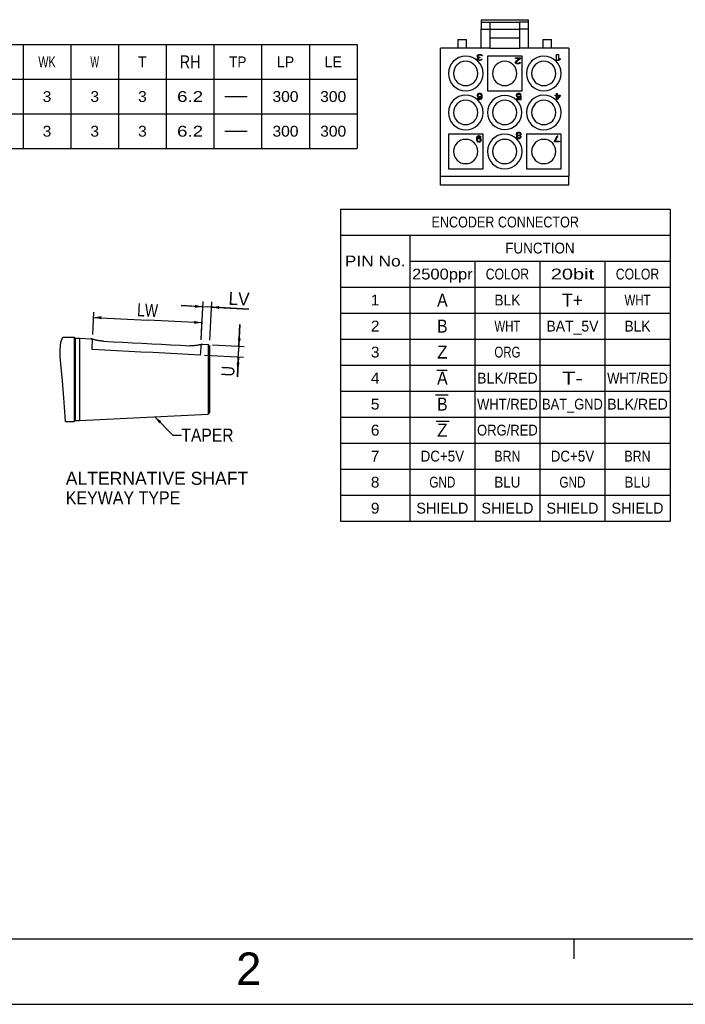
# Model space of a CAD drawing. Extents: x -54 to 576, y -100 to 345.
# Tile 2 of 18: x 133 to 287, y -100 to 127. Entities that reach past the tile are written whole.
import ezdxf
from ezdxf.enums import TextEntityAlignment as Align

# ---------------------------------------------------------------- set-up
doc = ezdxf.new("R2010")
doc.units = 0
doc.header["$LTSCALE"] = 23.1
doc.header["$MEASUREMENT"] = 0
doc.linetypes.add('PHANTOM', pattern=[0.8, 0.45, -0.05, 0.1, -0.05, 0.1, -0.05])
doc.layers.get('0').update_dxf_attribs({"linetype": 'CONTINUOUS'})
doc.layers.add('8_ALL_NOTES_BALLOONS_SYMBOLS_GT', color=7, linetype='CONTINUOUS')
doc.layers.add('DRAWING FRAME', color=1, linetype='CONTINUOUS')
doc.styles.add('ARIAL', font='ARIAL.TTF')
doc.styles.add('TEXTSTYLE_0', font='txt', dxfattribs={"width": 0.8})
doc.dimstyles.new('DIMSTYLE_1', dxfattribs={"dimtxt": 3, "dimasz": 0.18, "dimexe": 0.18, "dimexo": 0.0625, "dimgap": 0.09, "dimtad": 0, "dimtih": 1, "dimtoh": 1, "dimdec": 4, "dimzin": 0, "dimdsep": 46, "dimtxsty": 'Standard', "dimcen": 0.09, "dimadec": 0, "dimazin": 0, "dimtp": 1e-05, "dimtm": 1e-05, "dimtfac": 1, "dimtdec": 4, "dimtofl": 0, "dimtmove": 0, "dimatfit": 0, "dimfxl": 0, "dimtolj": 1, "dimtzin": 0, "dimarcsym": 0})

# ---------------------------------------------------------------- blocks, each defined once
blk = doc.blocks.new('*D12')
at = {"color": 7, "linetype": 'Continuous'}
for p, q in [((150.36, 54.14), (150.62, 59.29)), ((150.56, 58.09), (163.04, 57.47)), ((175.53, 56.85), (163.04, 57.47)), ((175.33, 52.89), (175.59, 58.04))]:
    blk.add_line(p, q, dxfattribs=at)
for points in [[(152.37, 58.35), (150.56, 58.09), (152.34, 57.65)], [(173.71, 56.59), (175.53, 56.85), (173.75, 57.28)]]:
    blk.add_solid(points, dxfattribs=at)
at = {"color": 7, "linetype": 'Continuous', "style": 'TEXTSTYLE_0', "width": 0.8}
blk.add_text('LW', height=3, rotation=357.1376, dxfattribs=at).set_placement((160.52, 58.35), (165.31, 58.11), align=Align.FIT)
blk = doc.blocks.new('*D13')
at = {"color": 7, "linetype": 'Continuous'}
for p, q in [((175.33, 52.89), (175.77, 61.74)), ((177.33, 52.79), (177.77, 61.64)), ((175.71, 60.54), (170.72, 60.79)), ((170.72, 60.79), (176.71, 60.49)), ((186.36, 60.01), (176.71, 60.49)), ((177.71, 60.44), (186.36, 60.01))]:
    blk.add_line(p, q, dxfattribs=at)
for points in [[(173.9, 60.28), (175.71, 60.54), (173.93, 60.98)], [(179.53, 60.7), (177.71, 60.44), (179.49, 60)]]:
    blk.add_solid(points, dxfattribs=at)
at = {"color": 7, "linetype": 'Continuous', "style": 'TEXTSTYLE_0', "width": 0.8}
blk.add_text('LV', height=3, rotation=357.1376, dxfattribs=at).set_placement((181.6, 61), (186.4, 60.76), align=Align.FIT)
blk = doc.blocks.new('*D14')
at = {"color": 7, "linetype": 'Continuous'}
for p, q in [((184.3, 56.45), (183.99, 50.21)), ((184.05, 51.46), (184.3, 56.45)), ((177.98, 51.76), (185.25, 51.4)), ((183.7, 44.35), (183.99, 50.21)), ((176.15, 49.35), (185.12, 48.9)), ((183.93, 48.96), (183.7, 44.35))]:
    blk.add_line(p, q, dxfattribs=at)
for points in [[(183.79, 53.27), (184.05, 51.46), (184.49, 53.24)], [(184.19, 47.14), (183.93, 48.96), (183.49, 47.18)]]:
    blk.add_solid(points, dxfattribs=at)
at = {"color": 7, "linetype": 'Continuous', "style": 'TEXTSTYLE_0', "width": 1.2}
blk.add_text('U', height=3, rotation=87.1376, dxfattribs=at).set_placement((182.95, 44.39), (183.07, 46.79), align=Align.FIT)

msp = doc.modelspace()

# ---------------------------------------------------------------- linework, layer by layer
at = {"color": 7, "linetype": 'Continuous'}
for p, q in [((239.95317, 126.74825), (239.95317, 126.14825)), ((239.95317, 126.74825), (250.75317, 126.74825)), ((239.95317, 126.14825), (239.95317, 124.54825)), ((239.95317, 126.14825), (241.95317, 126.14825)), ((241.95317, 126.14825), (241.95317, 124.54825)), ((241.95317, 126.14825), (248.75317, 126.14825)), ((248.75317, 126.14825), (248.75317, 124.54825)), ((250.75317, 126.14825), (248.75317, 126.14825)), ((250.75317, 126.74825), (250.75317, 126.14825)), ((250.75317, 126.14825), (250.75317, 124.54825)), ((239.95317, 120.14825), (239.95317, 124.54825)), ((239.95317, 124.54825), (241.95317, 124.54825)), ((241.95317, 124.54825), (241.95317, 122.54825)), ((241.95317, 124.54825), (248.75317, 124.54825)), ((250.75317, 124.54825), (248.75317, 124.54825)), ((248.75317, 124.54825), (248.75317, 122.54825)), ((250.75317, 124.54825), (250.75317, 120.14825)), ((14.29298, 121.02442), (211.29298, 121.02442)), ((134.29298, 121.02442), (134.29298, 97.02442)), ((145.29298, 121.02442), (145.29298, 97.02442)), ((156.29298, 121.02442), (156.29298, 97.02442)), ((167.29298, 121.02442), (167.29298, 97.02442)), ((178.29298, 121.02442), (178.29298, 97.02442)), ((189.29298, 121.02442), (189.29298, 97.02442)), ((200.29298, 121.02442), (200.29298, 97.02442)), ((211.29298, 121.02442), (211.29298, 97.02442)), ((234.55317, 122.14825), (236.55317, 122.14825)), ((234.55317, 122.14825), (234.55317, 120.14825)), ((236.55317, 120.14825), (236.55317, 122.14825)), ((241.95317, 122.54825), (241.95317, 120.14825)), ((241.95317, 122.54825), (248.75317, 122.54825)), ((248.75317, 122.54825), (248.75317, 120.14825)), ((254.15317, 122.14825), (256.15317, 122.14825)), ((254.15317, 122.14825), (254.15317, 120.14825)), ((256.15317, 120.14825), (256.15317, 122.14825)), ((241.95317, 120.14825), (230.55317, 120.14825)), ((230.55317, 90.54825), (230.55317, 120.14825)), ((239.00771, 118.42059), (239.03953, 118.50996)), ((239.00771, 118.30145), (239.00771, 118.42059)), ((239.03953, 118.1823), (239.00771, 118.30145)), ((239.03953, 118.50996), (239.10317, 118.59932)), ((239.10317, 118.09293), (239.03953, 118.1823)), ((239.10317, 118.59932), (239.19862, 118.65889)), ((239.19862, 118.48017), (239.1668, 118.42059)), ((239.1668, 118.42059), (239.1668, 118.30145)), ((239.1668, 118.30145), (239.23044, 118.1823)), ((239.19862, 118.65889), (239.32589, 118.71847)), ((239.26226, 118.53974), (239.19862, 118.48017)), ((239.23044, 118.1823), (239.32589, 118.12272)), ((239.32589, 118.56953), (239.26226, 118.53974)), ((239.32589, 118.71847), (239.45317, 118.74825)), ((239.48498, 118.59932), (239.32589, 118.56953)), ((239.32589, 118.12272), (239.5168, 118.09293)), ((239.45317, 118.74825), (239.70771, 118.74825)), ((239.67589, 118.59932), (239.48498, 118.59932)), ((239.83498, 118.56953), (239.67589, 118.59932)), ((239.70771, 118.74825), (239.83498, 118.71847)), ((239.83498, 118.71847), (239.96226, 118.65889)), ((239.89862, 118.53974), (239.83498, 118.56953)), ((239.96226, 118.48017), (239.89862, 118.53974)), ((239.96226, 118.65889), (240.05771, 118.59932)), ((239.99407, 118.42059), (239.96226, 118.48017)), ((240.15317, 118.42059), (239.99407, 118.42059)), ((240.05771, 118.59932), (240.12135, 118.50996)), ((240.12135, 118.50996), (240.15317, 118.42059)), ((249.35317, 118.34825), (241.35317, 118.34825)), ((241.35317, 118.34825), (241.35317, 110.34825)), ((241.95317, 120.14825), (248.75317, 120.14825)), ((260.15317, 120.14825), (248.75317, 120.14825)), ((249.35317, 110.34825), (249.35317, 118.34825)), ((257.31317, 117.34825), (257.31317, 118.74825)), ((257.31317, 118.74825), (257.73317, 118.74825)), ((257.73317, 118.74825), (257.73317, 117.58655)), ((260.15317, 120.14825), (260.15317, 90.54825)), ((239.03953, 117.73549), (239.07135, 117.85464)), ((239.03953, 117.67591), (239.03953, 117.73549)), ((239.07135, 117.55676), (239.03953, 117.67591)), ((239.07135, 117.85464), (239.13498, 117.944)), ((239.19862, 117.43762), (239.07135, 117.55676)), ((239.26226, 118.03336), (239.10317, 118.09293)), ((239.13498, 117.944), (239.26226, 118.03336)), ((239.26226, 117.85464), (239.19862, 117.73549)), ((239.19862, 117.73549), (239.19862, 117.67591)), ((239.19862, 117.67591), (239.26226, 117.58655)), ((239.32589, 117.37804), (239.19862, 117.43762)), ((239.32589, 117.91421), (239.26226, 117.85464)), ((239.26226, 117.58655), (239.35771, 117.52698)), ((239.5168, 117.97379), (239.32589, 117.91421)), ((239.54862, 117.34825), (239.32589, 117.37804)), ((239.35771, 117.52698), (239.5168, 117.49719)), ((239.5168, 118.09293), (239.64407, 118.09293)), ((239.64407, 117.97379), (239.5168, 117.97379)), ((239.5168, 117.49719), (239.64407, 117.49719)), ((239.61226, 117.34825), (239.54862, 117.34825)), ((239.83498, 117.37804), (239.61226, 117.34825)), ((239.64407, 118.09293), (239.64407, 117.97379)), ((239.64407, 117.49719), (239.80317, 117.52698)), ((239.80317, 117.52698), (239.89862, 117.58655)), ((239.96226, 117.43762), (239.83498, 117.37804)), ((239.89862, 117.58655), (239.96226, 117.67591)), ((239.96226, 117.67591), (240.12135, 117.67591)), ((240.08953, 117.55676), (239.96226, 117.43762)), ((240.12135, 117.67591), (240.08953, 117.55676)), ((247.80771, 117.94825), (248.95317, 117.94825)), ((247.80771, 117.79932), (247.80771, 117.94825)), ((248.69862, 117.79932), (247.80771, 117.79932)), ((247.80771, 116.93549), (247.83953, 117.05464)), ((247.80771, 116.87591), (247.80771, 116.93549)), ((247.83953, 116.75676), (247.80771, 116.87591)), ((247.83953, 117.05464), (247.90317, 117.144)), ((247.9668, 116.63762), (247.83953, 116.75676)), ((247.90317, 117.144), (248.69862, 117.79932)), ((248.09407, 116.57804), (247.9668, 116.63762)), ((248.06226, 117.05464), (247.99862, 116.93549)), ((247.99862, 116.93549), (247.99862, 116.87591)), ((247.99862, 116.87591), (248.06226, 116.78655)), ((248.95317, 117.79932), (248.06226, 117.05464)), ((248.06226, 116.78655), (248.15771, 116.72698)), ((248.28498, 116.54825), (248.09407, 116.57804)), ((248.15771, 116.72698), (248.3168, 116.69719)), ((248.41226, 116.54825), (248.28498, 116.54825)), ((248.3168, 116.69719), (248.44407, 116.69719)), ((248.63498, 116.57804), (248.41226, 116.54825)), ((248.44407, 116.69719), (248.60317, 116.72698)), ((248.60317, 116.72698), (248.69862, 116.78655)), ((248.76226, 116.63762), (248.63498, 116.57804)), ((248.69862, 116.78655), (248.76226, 116.87591)), ((248.76226, 116.87591), (248.92135, 116.87591)), ((248.88953, 116.75676), (248.76226, 116.63762)), ((248.92135, 116.87591), (248.88953, 116.75676)), ((248.95317, 117.94825), (248.95317, 117.79932)), ((257.73317, 117.34825), (257.31317, 117.34825)), ((257.73317, 117.58655), (258.15317, 117.79506)), ((258.15317, 117.55676), (257.73317, 117.34825)), ((258.15317, 117.79506), (258.15317, 117.55676)), ((14.29298, 113.02442), (211.29298, 113.02442)), ((180.77215, 109.02442), (185.98048, 109.02442)), ((239.07135, 109.50996), (239.00771, 109.36102)), ((239.00771, 109.36102), (239.00771, 109.21208)), ((239.00771, 109.21208), (239.07135, 109.06315)), ((239.1668, 109.6291), (239.07135, 109.50996)), ((239.07135, 109.06315), (239.1668, 108.97379)), ((239.32589, 109.71847), (239.1668, 109.6291)), ((239.19862, 109.42059), (239.1668, 109.33123)), ((239.1668, 109.33123), (239.1668, 109.24187)), ((239.1668, 109.24187), (239.19862, 109.15251)), ((239.26226, 109.50996), (239.19862, 109.42059)), ((239.19862, 109.15251), (239.26226, 109.09293)), ((239.35771, 109.56953), (239.26226, 109.50996)), ((239.26226, 109.09293), (239.35771, 109.03336)), ((239.48498, 109.74825), (239.32589, 109.71847)), ((239.45317, 109.59932), (239.35771, 109.56953)), ((239.35771, 109.03336), (239.45317, 109.00357)), ((239.67589, 109.59932), (239.45317, 109.59932)), ((239.64407, 109.74825), (239.48498, 109.74825)), ((239.80317, 109.71847), (239.64407, 109.74825)), ((239.77135, 109.56953), (239.67589, 109.59932)), ((239.67589, 109.00357), (239.77135, 109.03336)), ((239.8668, 109.50996), (239.77135, 109.56953)), ((239.77135, 109.03336), (239.8668, 109.09293)), ((239.96226, 109.6291), (239.80317, 109.71847)), ((239.93044, 109.42059), (239.8668, 109.50996)), ((239.8668, 109.09293), (239.93044, 109.15251)), ((239.96226, 109.33123), (239.93044, 109.42059)), ((239.93044, 109.15251), (239.96226, 109.24187)), ((240.05771, 109.50996), (239.96226, 109.6291)), ((239.96226, 109.24187), (239.96226, 109.33123)), ((240.12135, 109.36102), (240.05771, 109.50996)), ((240.15317, 109.15251), (240.12135, 109.36102)), ((240.15317, 108.944), (240.15317, 109.15251)), ((241.35317, 110.34825), (249.35317, 110.34825)), ((248.07135, 109.50996), (248.00771, 109.36102)), ((248.00771, 109.36102), (248.00771, 109.24187)), ((248.00771, 109.24187), (248.07135, 109.09293)), ((248.1668, 109.6291), (248.07135, 109.50996)), ((248.07135, 109.09293), (248.1668, 108.97379)), ((248.32589, 109.71847), (248.1668, 109.6291)), ((248.1668, 109.33123), (248.19862, 109.42059)), ((248.1668, 109.27166), (248.1668, 109.33123)), ((248.19862, 109.1823), (248.1668, 109.27166)), ((248.19862, 109.42059), (248.26226, 109.50996)), ((248.26226, 109.09293), (248.19862, 109.1823)), ((248.26226, 109.50996), (248.35771, 109.56953)), ((248.35771, 109.03336), (248.26226, 109.09293)), ((248.48498, 109.74825), (248.32589, 109.71847)), ((248.35771, 109.56953), (248.48498, 109.59932)), ((248.48498, 109.00357), (248.35771, 109.03336)), ((248.67589, 109.74825), (248.48498, 109.74825)), ((248.48498, 109.59932), (248.67589, 109.59932)), ((248.83498, 109.71847), (248.67589, 109.74825)), ((248.67589, 109.59932), (248.80317, 109.56953)), ((248.80317, 109.03336), (248.67589, 109.00357)), ((248.80317, 109.56953), (248.89862, 109.50996)), ((248.93044, 109.12272), (248.80317, 109.03336)), ((248.99407, 109.6291), (248.83498, 109.71847)), ((248.89862, 109.50996), (248.96226, 109.39081)), ((249.15317, 109.12272), (248.93044, 109.12272)), ((248.96226, 109.39081), (249.15317, 109.39081)), ((249.08953, 109.50996), (248.99407, 109.6291)), ((249.15317, 109.39081), (249.08953, 109.50996)), ((249.15317, 108.34825), (249.15317, 109.12272)), ((256.9865, 109.15251), (256.9865, 109.33123)), ((256.9865, 109.33123), (257.27817, 109.33123)), ((257.27817, 109.15251), (256.9865, 109.15251)), ((257.27817, 109.33123), (257.27817, 109.74825)), ((257.27817, 109.74825), (257.45317, 109.74825)), ((257.27817, 108.34825), (257.27817, 109.15251)), ((257.45317, 109.74825), (257.45317, 109.33123)), ((257.45317, 109.33123), (258.15317, 109.33123)), ((257.45317, 109.15251), (257.949, 109.15251)), ((257.45317, 108.58655), (257.45317, 109.15251)), ((257.949, 109.15251), (257.45317, 108.58655)), ((258.15317, 109.15251), (257.45317, 108.34825)), ((258.15317, 109.33123), (258.15317, 109.15251)), ((239.07135, 108.67591), (239.10317, 108.58655)), ((239.23044, 108.67591), (239.07135, 108.67591)), ((239.10317, 108.58655), (239.19862, 108.4674)), ((239.1668, 108.97379), (239.32589, 108.88442)), ((239.19862, 108.4674), (239.35771, 108.37804)), ((239.29407, 108.58655), (239.23044, 108.67591)), ((239.38953, 108.52698), (239.29407, 108.58655)), ((239.32589, 108.88442), (239.48498, 108.85464)), ((239.35771, 108.37804), (239.5168, 108.34825)), ((239.48498, 108.49719), (239.38953, 108.52698)), ((239.45317, 109.00357), (239.67589, 109.00357)), ((239.48498, 108.85464), (239.64407, 108.85464)), ((239.67589, 108.49719), (239.48498, 108.49719)), ((239.5168, 108.34825), (239.64407, 108.34825)), ((239.64407, 108.85464), (239.80317, 108.88442)), ((239.64407, 108.34825), (239.80317, 108.37804)), ((239.77135, 108.52698), (239.67589, 108.49719)), ((239.8668, 108.58655), (239.77135, 108.52698)), ((239.80317, 108.88442), (239.99407, 109.00357)), ((239.80317, 108.37804), (239.96226, 108.4674)), ((239.93044, 108.67591), (239.8668, 108.58655)), ((239.96226, 108.76528), (239.93044, 108.67591)), ((239.99407, 108.944), (239.96226, 108.76528)), ((239.96226, 108.4674), (240.05771, 108.58655)), ((239.99407, 109.00357), (239.99407, 108.944)), ((240.05771, 108.58655), (240.12135, 108.73549)), ((240.12135, 108.73549), (240.15317, 108.944)), ((248.07135, 108.49719), (248.07135, 108.34825)), ((248.99407, 108.49719), (248.07135, 108.49719)), ((248.07135, 108.34825), (249.15317, 108.34825)), ((248.1668, 108.97379), (248.32589, 108.88442)), ((248.32589, 108.88442), (248.48498, 108.85464)), ((248.67589, 109.00357), (248.48498, 109.00357)), ((248.48498, 108.85464), (248.67589, 108.85464)), ((248.67589, 108.85464), (248.83498, 108.88442)), ((248.83498, 108.88442), (248.99407, 108.97379)), ((248.99407, 108.97379), (248.99407, 108.49719)), ((257.45317, 108.34825), (257.27817, 108.34825)), ((14.29298, 105.02442), (211.29298, 105.02442)), ((180.77215, 101.02443), (185.98048, 101.02443)), ((240.35317, 100.34825), (232.35317, 100.34825)), ((232.35317, 100.34825), (232.35317, 92.34825)), ((239.3168, 99.94825), (239.15771, 99.91847)), ((239.44407, 99.94825), (239.3168, 99.94825)), ((239.60317, 99.91847), (239.44407, 99.94825)), ((240.35317, 92.34825), (240.35317, 100.34825)), ((248.07135, 100.53974), (248.00771, 100.39081)), ((248.00771, 100.39081), (248.00771, 100.30145)), ((248.00771, 100.30145), (248.07135, 100.15251)), ((248.1668, 100.6291), (248.07135, 100.53974)), ((248.07135, 100.15251), (248.19862, 100.06315)), ((248.19862, 100.00357), (248.10317, 99.91421)), ((248.32589, 100.71847), (248.1668, 100.6291)), ((248.26226, 100.50996), (248.1668, 100.39081)), ((248.1668, 100.39081), (248.1668, 100.30145)), ((248.1668, 100.30145), (248.26226, 100.1823)), ((248.19862, 100.06315), (248.26226, 100.03336)), ((248.26226, 100.03336), (248.19862, 100.00357)), ((248.38953, 100.56953), (248.26226, 100.50996)), ((248.26226, 100.1823), (248.38953, 100.12272)), ((248.38953, 99.944), (248.26226, 99.85464)), ((248.48498, 100.74825), (248.32589, 100.71847)), ((248.5168, 100.59932), (248.38953, 100.56953)), ((248.38953, 100.12272), (248.5168, 100.09293)), ((248.5168, 99.97379), (248.38953, 99.944)), ((248.67589, 100.74825), (248.48498, 100.74825)), ((248.64407, 100.59932), (248.5168, 100.59932)), ((248.5168, 100.09293), (248.64407, 100.09293)), ((248.64407, 99.97379), (248.5168, 99.97379)), ((248.77135, 100.56953), (248.64407, 100.59932)), ((248.64407, 100.09293), (248.77135, 100.12272)), ((248.77135, 99.944), (248.64407, 99.97379)), ((248.83498, 100.71847), (248.67589, 100.74825)), ((248.89862, 100.50996), (248.77135, 100.56953)), ((248.77135, 100.12272), (248.89862, 100.1823)), ((248.89862, 99.85464), (248.77135, 99.944)), ((248.99407, 100.6291), (248.83498, 100.71847)), ((248.99407, 100.39081), (248.89862, 100.50996)), ((248.89862, 100.1823), (248.99407, 100.30145)), ((248.89862, 100.03336), (248.96226, 100.06315)), ((248.96226, 100.00357), (248.89862, 100.03336)), ((248.96226, 100.06315), (249.08953, 100.15251)), ((249.05771, 99.91421), (248.96226, 100.00357)), ((249.08953, 100.53974), (248.99407, 100.6291)), ((248.99407, 100.30145), (248.99407, 100.39081)), ((249.15317, 100.39081), (249.08953, 100.53974)), ((249.08953, 100.15251), (249.15317, 100.30145)), ((249.15317, 100.30145), (249.15317, 100.39081)), ((258.35317, 100.34825), (250.35317, 100.34825)), ((250.35317, 100.34825), (250.35317, 92.34825)), ((256.80771, 98.69719), (257.44407, 99.94825)), ((257.63498, 99.94825), (256.99862, 98.69719)), ((257.44407, 99.94825), (257.63498, 99.94825)), ((258.35317, 92.34825), (258.35317, 100.34825)), ((238.83953, 99.56102), (238.80771, 99.35251)), ((238.80771, 99.35251), (238.80771, 99.144)), ((238.80771, 99.144), (238.83953, 98.93549)), ((238.90317, 99.70996), (238.83953, 99.56102)), ((238.83953, 98.93549), (238.90317, 98.78655)), ((238.99862, 99.8291), (238.90317, 99.70996)), ((238.90317, 98.78655), (238.99862, 98.6674)), ((238.9668, 99.35251), (238.99862, 99.53123)), ((239.15771, 99.41208), (238.9668, 99.29293)), ((238.9668, 99.29293), (238.9668, 99.35251)), ((239.15771, 99.91847), (238.99862, 99.8291)), ((238.99862, 99.53123), (239.03044, 99.62059)), ((239.03044, 99.11421), (238.99862, 99.02485)), ((238.99862, 99.02485), (238.99862, 98.96528)), ((238.99862, 98.96528), (239.03044, 98.87591)), ((238.99862, 98.6674), (239.15771, 98.57804)), ((239.03044, 99.62059), (239.09407, 99.70996)), ((239.09407, 99.20357), (239.03044, 99.11421)), ((239.03044, 98.87591), (239.09407, 98.78655)), ((239.09407, 99.70996), (239.18953, 99.76953)), ((239.18953, 99.26315), (239.09407, 99.20357)), ((239.09407, 98.78655), (239.18953, 98.72698)), ((239.3168, 99.44187), (239.15771, 99.41208)), ((239.15771, 98.57804), (239.3168, 98.54825)), ((239.18953, 99.76953), (239.28498, 99.79932)), ((239.28498, 99.29293), (239.18953, 99.26315)), ((239.18953, 98.72698), (239.28498, 98.69719)), ((239.28498, 99.79932), (239.47589, 99.79932)), ((239.50771, 99.29293), (239.28498, 99.29293)), ((239.28498, 98.69719), (239.50771, 98.69719)), ((239.47589, 99.44187), (239.3168, 99.44187)), ((239.3168, 98.54825), (239.47589, 98.54825)), ((239.47589, 99.79932), (239.57135, 99.76953)), ((239.63498, 99.41208), (239.47589, 99.44187)), ((239.47589, 98.54825), (239.63498, 98.57804)), ((239.60317, 99.26315), (239.50771, 99.29293)), ((239.50771, 98.69719), (239.60317, 98.72698)), ((239.57135, 99.76953), (239.6668, 99.70996)), ((239.76226, 99.8291), (239.60317, 99.91847)), ((239.69862, 99.20357), (239.60317, 99.26315)), ((239.60317, 98.72698), (239.69862, 98.78655)), ((239.79407, 99.32272), (239.63498, 99.41208)), ((239.63498, 98.57804), (239.79407, 98.6674)), ((239.6668, 99.70996), (239.73044, 99.62059)), ((239.76226, 99.11421), (239.69862, 99.20357)), ((239.69862, 98.78655), (239.76226, 98.87591)), ((239.73044, 99.62059), (239.88953, 99.62059)), ((239.85771, 99.70996), (239.76226, 99.8291)), ((239.79407, 99.02485), (239.76226, 99.11421)), ((239.76226, 98.87591), (239.79407, 98.96528)), ((239.88953, 99.20357), (239.79407, 99.32272)), ((239.79407, 98.96528), (239.79407, 99.02485)), ((239.79407, 98.6674), (239.88953, 98.78655)), ((239.88953, 99.62059), (239.85771, 99.70996)), ((239.95317, 99.05464), (239.88953, 99.20357)), ((239.88953, 98.78655), (239.95317, 98.93549)), ((239.95317, 98.93549), (239.95317, 99.05464)), ((248.10317, 99.91421), (248.03953, 99.79506)), ((248.03953, 99.79506), (248.03953, 99.7057)), ((248.03953, 99.7057), (248.10317, 99.55676)), ((248.10317, 99.55676), (248.19862, 99.4674)), ((248.26226, 99.85464), (248.19862, 99.76528)), ((248.19862, 99.76528), (248.19862, 99.7057)), ((248.19862, 99.7057), (248.26226, 99.61634)), ((248.19862, 99.4674), (248.35771, 99.37804)), ((248.26226, 99.61634), (248.38953, 99.52698)), ((248.35771, 99.37804), (248.5168, 99.34825)), ((248.38953, 99.52698), (248.5168, 99.49719)), ((248.5168, 99.49719), (248.64407, 99.49719)), ((248.5168, 99.34825), (248.64407, 99.34825)), ((248.64407, 99.49719), (248.77135, 99.52698)), ((248.64407, 99.34825), (248.80317, 99.37804)), ((248.77135, 99.52698), (248.89862, 99.61634)), ((248.80317, 99.37804), (248.96226, 99.4674)), ((248.96226, 99.76528), (248.89862, 99.85464)), ((248.89862, 99.61634), (248.96226, 99.7057)), ((248.96226, 99.7057), (248.96226, 99.76528)), ((248.96226, 99.4674), (249.05771, 99.55676)), ((249.12135, 99.79506), (249.05771, 99.91421)), ((249.05771, 99.55676), (249.12135, 99.7057)), ((249.12135, 99.7057), (249.12135, 99.79506)), ((256.80771, 98.54825), (256.80771, 98.69719)), ((257.95317, 98.54825), (256.80771, 98.54825)), ((256.99862, 98.69719), (257.95317, 98.69719)), ((257.95317, 98.69719), (257.95317, 98.54825)), ((14.29298, 97.02442), (211.29298, 97.02442)), ((232.35317, 92.34825), (240.35317, 92.34825)), ((250.35317, 92.34825), (258.35317, 92.34825)), ((230.55317, 88.54825), (230.55317, 90.54825)), ((260.15317, 90.54825), (230.55317, 90.54825)), ((260.15317, 88.54825), (260.15317, 90.54825)), ((260.15317, 88.54825), (230.55317, 88.54825)), ((207.47097, 83.07177), (283.47097, 83.07177)), ((207.47097, 83.07177), (207.47097, 11.07177)), ((283.47097, 83.07177), (283.47097, 11.07177)), ((207.47097, 77.07177), (283.47097, 77.07177)), ((223.47097, 77.07177), (223.47097, 11.07177)), ((223.47097, 71.07177), (283.47097, 71.07177)), ((238.47097, 71.07177), (238.47097, 11.07177)), ((253.47097, 71.07177), (253.47097, 11.07177)), ((268.47097, 71.07177), (268.47097, 11.07177)), ((207.47097, 65.07177), (283.47097, 65.07177)), ((207.47097, 59.07177), (283.47097, 59.07177)), ((142.79813, 50.69184), (143.01852, 52.3686)), ((143.01852, 52.3686), (143.43923, 53.54457)), ((143.43923, 53.54457), (143.43923, 53.54457)), ((143.43923, 53.54457), (146.02955, 53.54457)), ((146.02954, 53.54457), (146.27955, 53.29457)), ((146.27955, 53.29457), (147.27955, 53.29457)), ((147.27955, 53.29457), (150.01111, 53.15799)), ((147.27955, 53.29457), (150.01111, 53.15799)), ((207.47097, 53.07177), (283.47097, 53.07177)), ((142.84889, 49.00051), (142.79813, 50.69184)), ((175.06957, 51.74613), (174.92027, 51.71283)), ((175.20175, 51.77786), (175.06957, 51.74613)), ((175.57917, 51.87959), (176.97992, 51.80955)), ((175.57917, 51.87959), (176.97992, 51.80955)), ((176.97992, 51.80955), (177.27955, 51.49457)), ((176.97992, 51.80955), (177.27955, 51.49457)), ((177.27955, 51.49457), (177.27955, 46.91957)), ((143.01852, 47.3289), (142.84889, 49.00051)), ((143.37086, 43.44256), (143.01852, 47.3289)), ((177.27955, 46.91957), (177.27955, 46.79457)), ((177.27955, 46.79457), (177.27955, 46.52502)), ((177.27955, 46.52502), (177.27955, 43.79457)), ((207.47097, 47.07177), (283.47097, 47.07177)), ((143.64357, 39.51656), (143.37086, 43.44256)), ((177.27955, 43.79457), (177.27955, 41.06411)), ((177.27955, 41.06411), (177.27955, 40.79456)), ((207.47097, 41.07177), (283.47097, 41.07177)), ((143.9518, 35.19629), (143.64357, 39.51656)), ((177.27955, 40.79456), (177.27955, 40.66957)), ((177.27955, 40.66957), (177.27955, 36.09456)), ((144.06462, 34.04457), (143.9518, 35.19629)), ((146.02954, 34.04457), (146.27955, 34.29457)), ((146.27955, 34.29457), (147.27955, 34.29457)), ((147.27955, 34.29457), (176.97992, 35.77958)), ((147.27955, 34.29457), (176.97992, 35.77958)), ((176.97992, 35.77958), (177.27955, 36.09456)), ((207.47097, 35.07177), (283.47097, 35.07177)), ((144.06462, 34.04457), (146.02955, 34.04457)), ((207.47097, 29.07177), (283.47097, 29.07177)), ((207.47097, 23.07177), (283.47097, 23.07177)), ((207.47097, 17.07177), (283.47097, 17.07177)), ((207.47097, 11.07177), (283.47097, 11.07177))]:
    msp.add_line(p, q, dxfattribs=at)
for points in [[(146.02954, 53.54457), (146.02954, 53.30011), (146.02954, 52.57901), (146.02954, 51.41743), (146.02954, 49.87359), (146.02954, 48.02493), (146.02954, 45.96415), (146.02954, 43.79457)], [(146.27955, 53.29457), (146.27955, 53.05638), (146.27955, 52.35377), (146.27955, 51.22197), (146.27955, 49.71772), (146.27955, 47.91646), (146.27955, 45.90851), (146.27955, 43.79457)], [(147.27955, 53.29457), (147.27955, 53.11202), (147.27955, 52.57143), (147.27955, 51.69353), (147.27955, 50.51208), (147.27955, 49.07249), (147.27955, 47.43006), (147.27955, 45.64792), (147.27955, 43.79457)], [(150.01965, 53.15497), (150.01843, 53.1554), (150.01111, 53.15799)], [(150.61221, 52.96391), (150.48951, 53.00043), (150.37939, 53.03456), (150.28269, 53.06561), (150.19967, 53.09308), (150.13108, 53.11628), (150.07798, 53.13453), (150.04059, 53.14758), (150.01965, 53.15497)], [(152.78665, 52.58843), (152.58224, 52.60146), (152.37726, 52.61918), (152.17299, 52.64153), (151.96997, 52.66839), (151.77013, 52.69923), (151.57683, 52.73318), (151.3918, 52.76957), (151.21529, 52.80781), (151.04838, 52.8471), (150.892, 52.88663), (150.74655, 52.92577), (150.61221, 52.96391)], [(152.78665, 52.58843), (155.04227, 52.47017), (157.2888, 52.35224), (159.52626, 52.23464), (161.7547, 52.11735), (163.97406, 52.00039), (166.1842, 51.88375), (168.38506, 51.76744), (170.57669, 51.65144), (172.75911, 51.53575)], [(174.92027, 51.71283), (174.75477, 51.67902), (174.57427, 51.64582), (174.37972, 51.61447), (174.17171, 51.58619), (173.95025, 51.56198), (173.71823, 51.54297), (173.48078, 51.53032), (173.24091, 51.52482), (172.99965, 51.52666), (172.75911, 51.53575)], [(175.57917, 51.87959), (175.56896, 51.87661), (175.53804, 51.86767), (175.48588, 51.8529), (175.41179, 51.83252), (175.31639, 51.8071), (175.20175, 51.77786)], [(176.97992, 51.80955), (176.97992, 51.57665), (176.97992, 50.89148), (176.97992, 49.79387), (176.97992, 48.3476), (176.97992, 46.63672), (176.97992, 44.76067), (176.97992, 42.82847), (176.97992, 40.95242), (176.97992, 39.24154), (176.97992, 37.79526), (176.97992, 36.69765), (176.97992, 36.01249), (176.97992, 35.77958)], [(146.02954, 43.79457), (146.02954, 41.62499), (146.02954, 39.5642), (146.02954, 37.71554), (146.02954, 36.17171), (146.02954, 35.01012), (146.02954, 34.28902), (146.02954, 34.04457)], [(146.27955, 43.79457), (146.27955, 41.68062), (146.27955, 39.67267), (146.27955, 37.87141), (146.27955, 36.36717), (146.27955, 35.23536), (146.27955, 34.53275), (146.27955, 34.29457)], [(147.27955, 43.79457), (147.27955, 41.94121), (147.27955, 40.15907), (147.27955, 38.51665), (147.27955, 37.07706), (147.27955, 35.89561), (147.27955, 35.01771), (147.27955, 34.47711), (147.27955, 34.29457)]]:
    msp.add_lwpolyline(points, dxfattribs=at)
at = {"color": 9, "linetype": 'PHANTOM'}
for points in [[(150.29576, 52.84338), (150.19367, 52.95621), (150.11398, 53.0443), (150.05689, 53.1074), (150.02257, 53.14533), (150.01112, 53.15799)], [(150.1859, 50.64613), (150.21562, 51.24049), (150.24169, 51.76209), (150.26389, 52.20586), (150.28196, 52.56746), (150.29576, 52.84338)], [(175.1547, 49.39769), (172.4383, 49.53351), (169.70741, 49.67005), (166.96199, 49.80732), (164.20205, 49.94532), (161.42763, 50.08404), (158.63878, 50.22348), (155.83555, 50.36364), (153.01793, 50.50453), (150.1859, 50.64613)], [(175.26457, 51.59494), (175.25071, 51.31782), (175.23257, 50.95495), (175.21034, 50.51046), (175.18429, 49.98939), (175.1547, 49.39769)], [(175.57918, 51.87959), (175.56652, 51.86814), (175.5286, 51.83383), (175.46551, 51.77675), (175.37742, 51.69705), (175.26457, 51.59494)]]:
    msp.add_lwpolyline(points, dxfattribs=at)
at = {"color": 7, "linetype": 'Continuous'}
for centre, radius, start, end in [((236.35317, 114.34825), 4, 90, 270), ((236.35317, 114.34825), 4, 270, 90), ((254.35317, 114.34825), 4, 90, 270), ((254.35317, 114.34825), 4, 270, 90), ((236.35317, 114.34825), 2.8, 90, 270), ((236.35317, 114.34825), 2.8, 270, 90), ((245.35317, 114.34825), 2.8, 90, 270), ((245.35317, 114.34825), 2.8, 270, 90), ((254.35317, 114.34825), 2.8, 90, 270), ((254.35317, 114.34825), 2.8, 270, 90), ((236.35317, 105.34825), 4, 90, 270), ((236.35317, 105.34825), 4, 270, 90), ((245.35317, 105.34825), 3.93991, 90, 270), ((245.35317, 105.34825), 3.93991, 270, 90), ((254.35317, 105.34825), 4, 90, 270), ((254.35317, 105.34825), 4, 270, 90), ((236.35317, 105.34825), 2.8, 90, 270), ((236.35317, 105.34825), 2.8, 270, 90), ((245.35317, 105.34825), 2.8, 90, 270), ((245.35317, 105.34825), 2.8, 270, 90), ((254.35317, 105.34825), 2.8, 90, 270), ((254.35317, 105.34825), 2.8, 270, 90), ((245.35317, 96.34825), 4, 90, 270), ((245.35317, 96.34825), 4, 270, 90), ((236.35317, 96.34825), 2.8, 90, 270), ((236.35317, 96.34825), 2.8, 270, 90), ((245.35317, 96.34825), 2.8, 90, 270), ((245.35317, 96.34825), 2.8, 270, 90), ((254.35317, 96.34825), 2.8, 90, 270), ((254.35317, 96.34825), 2.8, 270, 90)]:
    msp.add_arc(centre, radius, start, end, dxfattribs=at)
at = {"layer": '8_ALL_NOTES_BALLOONS_SYMBOLS_GT', "color": 7, "linetype": 'Continuous'}
for p, q in [((232.1112, 45.84551), (229.72789, 45.83873)), ((232.3156, 40.10886), (229.37373, 40.11974)), ((164.63403, 35.16229), (168.80158, 30.92228)), ((232.53383, 34.07865), (229.55515, 34.07865)), ((168.80158, 30.92228), (170.80158, 30.92228))]:
    msp.add_line(p, q, dxfattribs=at)
msp.add_solid([(164.63403, 35.16229), (166.14541, 34.12392), (165.64619, 33.63323)], dxfattribs=at)
at = {"layer": 'DRAWING FRAME', "color": 3}
for p, q in [((561.31044, -85.37146), (-38.68956, -85.37146)), ((261.31044, -85.37146), (261.31044, -89.87146))]:
    msp.add_line(p, q, dxfattribs=at)
at = {"layer": 'DRAWING FRAME', "color": 4}
msp.add_line((-53.68956, -100.37146), (576.31044, -100.37146), dxfattribs=at)

# ---------------------------------------------------------------- texts
at = {"color": 7, "linetype": 'Continuous', "style": 'TEXTSTYLE_0'}
for s, height, width, p, p2 in [('WK', 2.5, 0.8, (137.79298, 115.77442), (141.79298, 115.77442)), ('W', 2.5, 0.8, (149.79298, 115.77442), (151.79298, 115.77442)), ('T', 2.5, 1.2, (160.79298, 115.77442), (162.79298, 115.77442)), ('RH', 3, 0.96, (170.39298, 115.52442), (175.19298, 115.52442)), ('TP', 2.5, 0.96, (181.79298, 115.77442), (185.79298, 115.77442)), ('LP', 2.5, 0.96, (192.79298, 115.77442), (196.79298, 115.77442)), ('LE', 2.5, 0.96, (203.79298, 115.77442), (207.79298, 115.77442)), ('3', 2.5, 1.2, (138.79298, 107.77442), (140.79298, 107.77442)), ('3', 2.5, 1.2, (149.79298, 107.77442), (151.79298, 107.77442)), ('3', 2.5, 1.2, (160.79298, 107.77442), (162.79298, 107.77442)), ('6.2', 2.5, 1.2, (169.79298, 107.77442), (175.79298, 107.77442)), ('300', 2.5, 1.028571, (191.79298, 107.77442), (197.79298, 107.77442)), ('300', 2.5, 1.028571, (202.79298, 107.77442), (208.79298, 107.77442)), ('3', 2.5, 1.2, (138.79298, 99.77442), (140.79298, 99.77442)), ('3', 2.5, 1.2, (149.79298, 99.77442), (151.79298, 99.77442)), ('3', 2.5, 1.2, (160.79298, 99.77442), (162.79298, 99.77442)), ('6.2', 2.5, 1.2, (169.79298, 99.77442), (175.79298, 99.77442)), ('300', 2.5, 1.028571, (191.79298, 99.77442), (197.79298, 99.77442)), ('300', 2.5, 1.028571, (202.79298, 99.77442), (208.79298, 99.77442)), ('ENCODER CONNECTOR', 2.5, 0.816, (228.47097, 78.82177), (262.47097, 78.82177)), ('FUNCTION', 2.5, 0.872727, (245.47097, 72.82177), (261.47097, 72.82177)), ('PIN No.', 2.5, 0.988235, (208.47097, 69.82177), (222.47097, 69.82177)), ('2500ppr', 2.5, 0.884211, (223.97097, 66.82177), (237.97097, 66.82177)), ('COLOR', 2.5, 0.857143, (240.97097, 66.82177), (250.97097, 66.82177)), ('20bit', 2.5, 1.043478, (255.97097, 66.82177), (265.97097, 66.82177)), ('COLOR', 2.5, 0.857143, (270.97097, 66.82177), (280.97097, 66.82177)), ('1', 2.5, 2.4, (214.47097, 60.82177), (216.47097, 60.82177)), ('A', 3, 1.2, (229.77097, 60.57177), (232.17097, 60.57177)), ('BLK', 2.5, 0.9, (242.97097, 60.82177), (248.97097, 60.82177)), ('T+', 3, 0.96, (258.57097, 60.57177), (263.37097, 60.57177)), ('WHT', 2.5, 0.8, (272.97097, 60.82177), (278.97097, 60.82177)), ('2', 2.5, 1.2, (214.47097, 54.82177), (216.47097, 54.82177)), ('B', 3, 1.2, (229.77097, 54.57177), (232.17097, 54.57177)), ('WHT', 2.5, 0.8, (242.97097, 54.82177), (248.97097, 54.82177)), ('BAT_5V', 2.5, 0.8, (254.97097, 54.82177), (266.97097, 54.82177)), ('BLK', 2.5, 0.9, (272.97097, 54.82177), (278.97097, 54.82177)), ('3', 2.5, 1.2, (214.47097, 48.82177), (216.47097, 48.82177)), ('Z', 3, 1.2, (229.77097, 48.57177), (232.17097, 48.57177)), ('ORG', 2.5, 0.9, (242.97097, 48.82177), (248.97097, 48.82177)), ('A', 3, 1.2, (229.77097, 42.57177), (232.17097, 42.57177)), ('BLK/RED', 2.5, 0.84, (238.97097, 42.82177), (252.97097, 42.82177)), ('T-', 3, 0.96, (258.57097, 42.57177), (263.37097, 42.57177)), ('WHT/RED', 2.5, 0.8, (268.97097, 42.82177), (282.97097, 42.82177)), ('4', 2.5, 1.2, (214.47097, 42.82177), (216.47097, 42.82177)), ('5', 2.5, 1.2, (214.47097, 36.82177), (216.47097, 36.82177)), ('B', 3, 1.2, (229.77097, 36.57177), (232.17097, 36.57177)), ('WHT/RED', 2.5, 0.8, (238.97097, 36.82177), (252.97097, 36.82177)), ('BAT_GND', 2.5, 0.84, (253.97097, 36.82177), (267.97097, 36.82177)), ('BLK/RED', 2.5, 0.84, (268.97097, 36.82177), (282.97097, 36.82177)), ('6', 2.5, 1.2, (214.47097, 30.82177), (216.47097, 30.82177)), ('Z', 3, 1.2, (229.77097, 30.57177), (232.17097, 30.57177)), ('ORG/RED', 2.5, 0.84, (238.97097, 30.82177), (252.97097, 30.82177)), ('7', 2.5, 1.2, (214.47097, 24.82177), (216.47097, 24.82177)), ('DC+5V', 2.5, 0.8, (225.97097, 24.82177), (235.97097, 24.82177)), ('BRN', 2.5, 0.9, (242.97097, 24.82177), (248.97097, 24.82177)), ('DC+5V', 2.5, 0.8, (255.97097, 24.82177), (265.97097, 24.82177)), ('BRN', 2.5, 0.9, (272.97097, 24.82177), (278.97097, 24.82177)), ('8', 2.5, 1.2, (214.47097, 18.82177), (216.47097, 18.82177)), ('GND', 2.5, 0.9, (227.97097, 18.82177), (233.97097, 18.82177)), ('BLU', 2.5, 0.9, (242.97097, 18.82177), (248.97097, 18.82177)), ('GND', 2.5, 0.9, (257.97097, 18.82177), (263.97097, 18.82177)), ('BLU', 2.5, 0.9, (272.97097, 18.82177), (278.97097, 18.82177)), ('9', 2.5, 1.2, (214.47097, 12.82177), (216.47097, 12.82177)), ('SHIELD', 2.5, 0.9, (224.97097, 12.82177), (236.97097, 12.82177)), ('SHIELD', 2.5, 0.9, (239.97097, 12.82177), (251.97097, 12.82177)), ('SHIELD', 2.5, 0.9, (254.97097, 12.82177), (266.97097, 12.82177)), ('SHIELD', 2.5, 0.9, (269.97097, 12.82177), (281.97097, 12.82177))]:
    msp.add_text(s, height=height, dxfattribs=dict(at, width=width)).set_placement(p, p2, align=Align.FIT)
at = {"layer": '8_ALL_NOTES_BALLOONS_SYMBOLS_GT', "color": 7, "linetype": 'Continuous', "style": 'TEXTSTYLE_0'}
for s, width, p, p2 in [('TAPER', 0.857143, (170.80158, 29.42228), (182.80158, 29.42228)), ('ALTERNATIVE SHAFT ', 0.8, (144.12223, 19.45892), (187.32223, 19.45892)), ('KEYWAY TYPE', 0.8, (144.12223, 14.95892), (170.52223, 14.95892))]:
    msp.add_text(s, height=3, dxfattribs=dict(at, width=width)).set_placement(p, p2, align=Align.FIT)
at = {"layer": 'DRAWING FRAME', "color": 1, "style": 'ARIAL'}
msp.add_text('2', height=7.5, dxfattribs=at).set_placement((186.31941, -92.11452), align=Align.MIDDLE)

# ---------------------------------------------------------------- dimensions: what is measured, and where the dimension line sits
at = {"color": 7, "linetype": 'Continuous'}
for base, p1, p2, angle, picture, middle in [((177.71178, 60.43914), (175.32949, 52.89332), (177.32949, 52.79332), 357.137595, '*D13', (184.07482, 62.3738)), ((175.52709, 56.84532), (150.36068, 54.14176), (175.32949, 52.89332), 357.137595, '*D12', (162.98947, 59.72501)), ((183.92547, 48.95915), (177.97868, 51.75961), (176.15346, 49.34775), 267.137595, '*D14', (181.50786, 45.66318))]:
    dim = msp.add_linear_dim(base=base, p1=p1, p2=p2, angle=angle, dimstyle='DIMSTYLE_1', dxfattribs=at)
    dim.commit()
    dim.dimension.update_dxf_attribs({"geometry": picture, "text_midpoint": middle})

doc.saveas('drawing.dxf')
